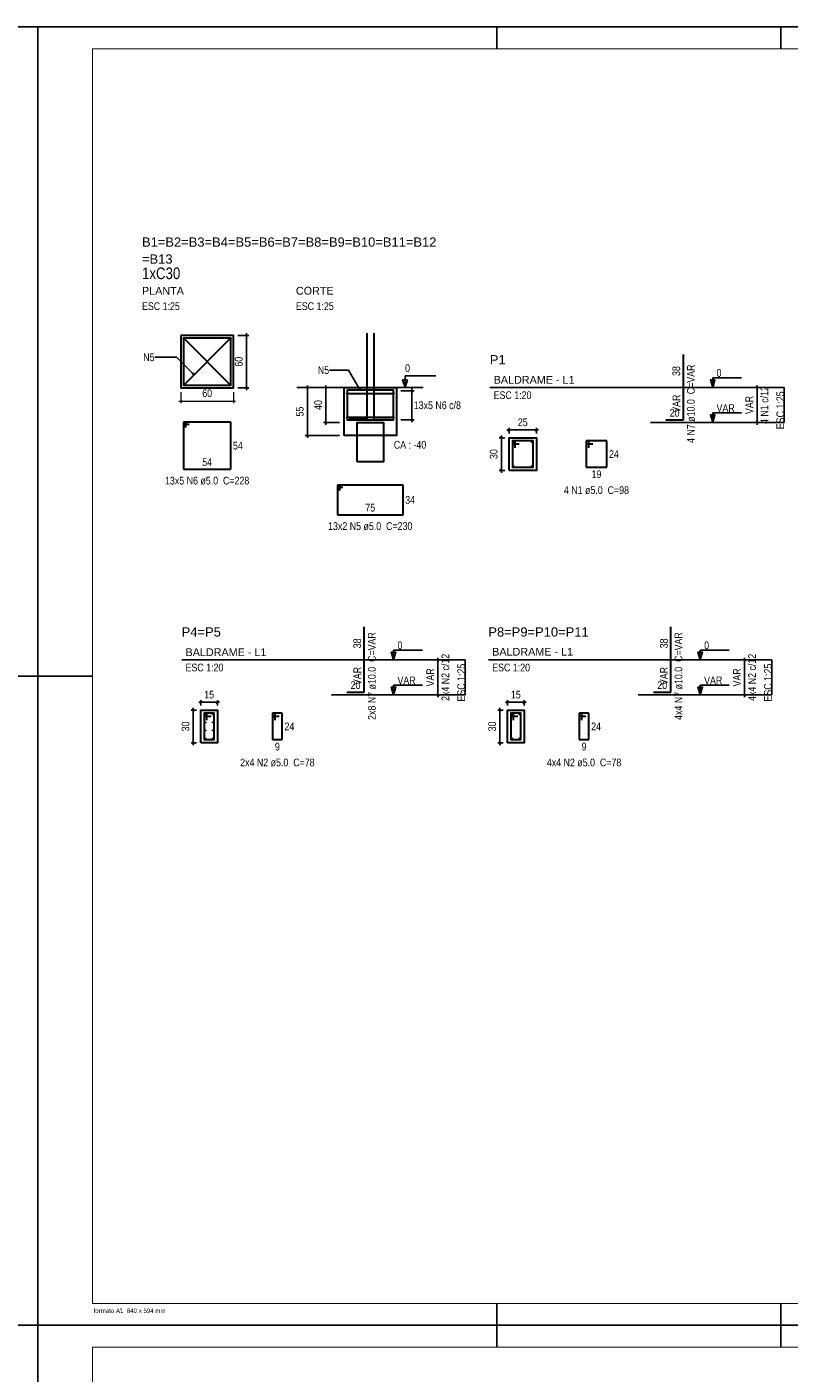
# Model space of a CAD drawing. Extents: x 1874 to 2462, y -2142 to -2023.
# Tile 37 of 74: x 2125 to 2160, y -2085 to -2023. Entities that reach past the tile are written whole.
import ezdxf

# ---------------------------------------------------------------- set-up
doc = ezdxf.new("R2010")
doc.units = 0
doc.header["$LTSCALE"] = 0.1
doc.header["$MEASUREMENT"] = 0
doc.header["$PDMODE"] = 3
doc.header["$PDSIZE"] = 0.1
doc.layers.get('0').update_dxf_attribs({"linetype": 'CONTINUOUS', "lineweight": 25})
doc.layers.get('DEFPOINTS').update_dxf_attribs({"linetype": 'CONTINUOUS', "lineweight": 25})
for name, color, linetype, lineweight in [('Descrição da armadura', 7, 'CONTINUOUS', 5), ('DT-Barras na forma', 20, 'CONTINUOUS', 30), ('DT-Barras no corte', 20, 'CONTINUOUS', 5), ('DT-Barras rebatidas', 20, 'CONTINUOUS', 30), ('DT-Cotas', 1, 'CONTINUOUS', 9), ('DT-Forma', 130, 'CONTINUOUS', 30), ('DT-Pontilhado', 3, 'CONTINUOUS', 25), ('DT-Textos', 7, 'CONTINUOUS', 25), ('DT-Título', 7, 'CONTINUOUS', 25), ('Textos armaduras', 7, 'CONTINUOUS', 5)]:
    doc.layers.add(name, color=color, linetype=linetype, lineweight=lineweight)
for name, color, linetype in [('RVS-GER', 1, 'CONTINUOUS'), ('Simbolos', 5, 'CONTINUOUS'), ('XX-CARIMBO', 9, 'CONTINUOUS'), ('XX-FOLHA', 253, 'CONTINUOUS')]:
    doc.layers.add(name, color=color, linetype=linetype)
doc.styles.add('ARIAL', font='arial.ttf')
doc.styles.add('ArialNarrow', font='ARIALN.TTF')
doc.styles.add('Texto Carimbo', font='arial.ttf')
doc.dimstyles.get("Standard").update_dxf_attribs({"dimtxt": 0.18, "dimasz": 0.18, "dimexe": 0.18, "dimexo": 0.0625, "dimgap": 0.09, "dimtad": 0, "dimtih": 1, "dimtoh": 1, "dimdec": 4, "dimzin": 0, "dimdsep": 46, "dimtxsty": 'Standard', "dimcen": 0.09, "dimadec": 0, "dimazin": 0, "dimtfac": 1, "dimtdec": 4, "dimtofl": 0, "dimtmove": 0, "dimatfit": 3, "dimfxl": 1, "dimtolj": 1, "dimtzin": 0, "dimarcsym": 0})
doc.dimstyles.new('UM_20.000000', dxfattribs={"dimtxt": 0.18, "dimasz": 0.1, "dimexe": 0.1, "dimexo": 0.2, "dimgap": 0, "dimtad": 1, "dimtih": 1, "dimtoh": 1, "dimdec": 0, "dimlfac": 20, "dimzin": 0, "dimdsep": 46, "dimtxsty": 'Standard', "dimblk": 'CLOSED', "dimblk1": 'CLOSED', "dimblk2": 'CLOSED', "dimcen": 0.09, "dimdle": 0.1, "dimadec": 0, "dimazin": 2, "dimtfac": 1, "dimtdec": 4, "dimtofl": 0, "dimtmove": 0, "dimatfit": 3, "dimldrblk": 'CLOSED', "dimfxl": 1, "dimtolj": 1, "dimarcsym": 0})
doc.dimstyles.new('UM_25.000000', dxfattribs={"dimtxt": 0.18, "dimasz": 0.1, "dimexe": 0.1, "dimexo": 0.2, "dimgap": 0, "dimtad": 1, "dimtih": 1, "dimtoh": 1, "dimdec": 0, "dimlfac": 25, "dimzin": 0, "dimdsep": 46, "dimtxsty": 'Standard', "dimblk": 'CLOSED', "dimblk1": 'CLOSED', "dimblk2": 'CLOSED', "dimcen": 0.09, "dimdle": 0.1, "dimadec": 0, "dimazin": 2, "dimtfac": 1, "dimtdec": 4, "dimtofl": 0, "dimtmove": 0, "dimatfit": 3, "dimldrblk": 'CLOSED', "dimfxl": 1, "dimtolj": 1, "dimarcsym": 0})

# ---------------------------------------------------------------- blocks, each defined once
blk = doc.blocks.new('_OBLIQUE')
at = {"color": 0, "linetype": 'ByBlock', "lineweight": -2}
blk.add_line((-0.5, -0.5), (0.5, 0.5), dxfattribs=at)
blk = doc.blocks.new('*D4081')
at = {"layer": 'DEFPOINTS', "color": 0, "transparency": 16777216}
for p in [(2147.229, -2042.039), (2146.876, -2043.539), (2147.229, -2043.539)]:
    blk.add_point(p, dxfattribs=at)
at = {"layer": 'DT-Cotas', "color": 0, "lineweight": -2, "transparency": 16777216}
for p, q in [((2147.029, -2042.039), (2146.776, -2042.039)), ((2146.876, -2041.939), (2146.876, -2043.639)), ((2147.029, -2043.539), (2146.776, -2043.539))]:
    blk.add_line(p, q, dxfattribs=at)
at = {"layer": 'DT-Cotas', "color": 0, "lineweight": -2, "transparency": 16777216, "xscale": 0.1, "yscale": 0.1, "zscale": 0.1}
for p, rotation in [((2146.876, -2042.039), 90), ((2146.876, -2043.539), 270)]:
    blk.add_blockref('_OBLIQUE', p, dxfattribs=dict(at, rotation=rotation))
at = {"layer": 'DT-Cotas', "transparency": 16777216, "insert": (2146.523, -2042.789), "char_height": 0.353, "attachment_point": 5, "rotation": 90, "style": 'ArialNarrow'}
blk.add_mtext('\\A1;30', dxfattribs=at)
blk = doc.blocks.new('*D4082')
at = {"layer": 'DEFPOINTS', "color": 0, "transparency": 16777216}
for p in [(2147.229, -2042.039), (2148.479, -2041.686), (2148.479, -2042.039)]:
    blk.add_point(p, dxfattribs=at)
at = {"layer": 'DT-Cotas', "color": 0, "lineweight": -2, "transparency": 16777216}
for p, q in [((2147.229, -2041.839), (2147.229, -2041.586)), ((2148.479, -2041.839), (2148.479, -2041.586)), ((2147.129, -2041.686), (2148.579, -2041.686))]:
    blk.add_line(p, q, dxfattribs=at)
at = {"layer": 'DT-Cotas', "color": 0, "lineweight": -2, "transparency": 16777216, "xscale": 0.1, "yscale": 0.1, "zscale": 0.1, "rotation": 180}
blk.add_blockref('_OBLIQUE', (2147.229, -2041.686), dxfattribs=at)
at = {"layer": 'DT-Cotas', "color": 0, "lineweight": -2, "transparency": 16777216, "xscale": 0.1, "yscale": 0.1, "zscale": 0.1}
blk.add_blockref('_OBLIQUE', (2148.479, -2041.686), dxfattribs=at)
at = {"layer": 'DT-Cotas', "transparency": 16777216, "insert": (2147.854, -2041.333), "char_height": 0.353, "attachment_point": 5, "rotation": 0.00573, "style": 'ArialNarrow'}
blk.add_mtext('\\A1;25', dxfattribs=at)
blk = doc.blocks.new('*D4083')
at = {"layer": 'DEFPOINTS', "color": 0, "transparency": 16777216}
for p in [(2158.575, -2039.744), (2159.104, -2039.744), (2159.104, -2041.344)]:
    blk.add_point(p, dxfattribs=at)
at = {"layer": 'DT-Cotas', "color": 0, "lineweight": -2, "transparency": 16777216}
for p, q in [((2158.904, -2039.744), (2158.475, -2039.744)), ((2158.575, -2041.444), (2158.575, -2039.644)), ((2158.904, -2041.344), (2158.475, -2041.344))]:
    blk.add_line(p, q, dxfattribs=at)
at = {"layer": 'DT-Cotas', "color": 0, "lineweight": -2, "transparency": 16777216, "xscale": 0.1, "yscale": 0.1, "zscale": 0.1}
for p, rotation in [((2158.575, -2039.744), 90), ((2158.575, -2041.344), 270)]:
    blk.add_blockref('_OBLIQUE', p, dxfattribs=dict(at, rotation=rotation))
at = {"layer": 'DT-Cotas', "transparency": 16777216, "insert": (2158.222, -2040.544), "char_height": 0.353, "attachment_point": 5, "rotation": 90, "style": 'ArialNarrow'}
blk.add_mtext('\\A1;VAR', dxfattribs=at)
blk = doc.blocks.new('*D4091')
at = {"layer": 'DEFPOINTS', "color": 0, "transparency": 16777216}
for p in [(2133.129, -2054.498), (2132.776, -2055.998), (2133.129, -2055.998)]:
    blk.add_point(p, dxfattribs=at)
at = {"layer": 'DT-Cotas', "color": 0, "lineweight": -2, "transparency": 16777216}
for p, q in [((2132.929, -2054.498), (2132.676, -2054.498)), ((2132.776, -2054.398), (2132.776, -2056.098)), ((2132.929, -2055.998), (2132.676, -2055.998))]:
    blk.add_line(p, q, dxfattribs=at)
at = {"layer": 'DT-Cotas', "color": 0, "lineweight": -2, "transparency": 16777216, "xscale": 0.1, "yscale": 0.1, "zscale": 0.1}
for p, rotation in [((2132.776, -2054.498), 90), ((2132.776, -2055.998), 270)]:
    blk.add_blockref('_OBLIQUE', p, dxfattribs=dict(at, rotation=rotation))
at = {"layer": 'DT-Cotas', "transparency": 16777216, "insert": (2132.423, -2055.248), "char_height": 0.353, "attachment_point": 5, "rotation": 90, "style": 'ArialNarrow'}
blk.add_mtext('\\A1;30', dxfattribs=at)
blk = doc.blocks.new('*D4092')
at = {"layer": 'DEFPOINTS', "color": 0, "transparency": 16777216}
for p in [(2133.129, -2054.498), (2133.879, -2054.145), (2133.879, -2054.498)]:
    blk.add_point(p, dxfattribs=at)
at = {"layer": 'DT-Cotas', "color": 0, "lineweight": -2, "transparency": 16777216}
for p, q in [((2133.029, -2054.145), (2133.979, -2054.145)), ((2133.129, -2054.298), (2133.129, -2054.045)), ((2133.879, -2054.298), (2133.879, -2054.045))]:
    blk.add_line(p, q, dxfattribs=at)
at = {"layer": 'DT-Cotas', "color": 0, "lineweight": -2, "transparency": 16777216, "xscale": 0.1, "yscale": 0.1, "zscale": 0.1, "rotation": 180}
blk.add_blockref('_OBLIQUE', (2133.129, -2054.145), dxfattribs=at)
at = {"layer": 'DT-Cotas', "color": 0, "lineweight": -2, "transparency": 16777216, "xscale": 0.1, "yscale": 0.1, "zscale": 0.1}
blk.add_blockref('_OBLIQUE', (2133.879, -2054.145), dxfattribs=at)
at = {"layer": 'DT-Cotas', "transparency": 16777216, "insert": (2133.504, -2053.792), "char_height": 0.353, "attachment_point": 5, "rotation": 0.00573, "style": 'ArialNarrow'}
blk.add_mtext('\\A1;15', dxfattribs=at)
blk = doc.blocks.new('*D4093')
at = {"layer": 'DEFPOINTS', "color": 0, "transparency": 16777216}
for p in [(2143.975, -2052.204), (2144.505, -2052.204), (2144.505, -2053.804)]:
    blk.add_point(p, dxfattribs=at)
at = {"layer": 'DT-Cotas', "color": 0, "lineweight": -2, "transparency": 16777216}
for p, q in [((2143.975, -2053.904), (2143.975, -2052.104)), ((2144.305, -2052.204), (2143.875, -2052.204)), ((2144.305, -2053.804), (2143.875, -2053.804))]:
    blk.add_line(p, q, dxfattribs=at)
at = {"layer": 'DT-Cotas', "color": 0, "lineweight": -2, "transparency": 16777216, "xscale": 0.1, "yscale": 0.1, "zscale": 0.1}
for p, rotation in [((2143.975, -2052.204), 90), ((2143.975, -2053.804), 270)]:
    blk.add_blockref('_OBLIQUE', p, dxfattribs=dict(at, rotation=rotation))
at = {"layer": 'DT-Cotas', "transparency": 16777216, "insert": (2143.622, -2053.004), "char_height": 0.353, "attachment_point": 5, "rotation": 90, "style": 'ArialNarrow'}
blk.add_mtext('\\A1;VAR', dxfattribs=at)
blk = doc.blocks.new('*D4094')
at = {"layer": 'DEFPOINTS', "color": 0, "transparency": 16777216}
for p in [(2147.162, -2054.498), (2146.809, -2055.998), (2147.162, -2055.998)]:
    blk.add_point(p, dxfattribs=at)
at = {"layer": 'DT-Cotas', "color": 0, "lineweight": -2, "transparency": 16777216}
for p, q in [((2146.962, -2054.498), (2146.709, -2054.498)), ((2146.809, -2054.398), (2146.809, -2056.098)), ((2146.962, -2055.998), (2146.709, -2055.998))]:
    blk.add_line(p, q, dxfattribs=at)
at = {"layer": 'DT-Cotas', "color": 0, "lineweight": -2, "transparency": 16777216, "xscale": 0.1, "yscale": 0.1, "zscale": 0.1}
for p, rotation in [((2146.809, -2054.498), 90), ((2146.809, -2055.998), 270)]:
    blk.add_blockref('_OBLIQUE', p, dxfattribs=dict(at, rotation=rotation))
at = {"layer": 'DT-Cotas', "transparency": 16777216, "insert": (2146.456, -2055.248), "char_height": 0.353, "attachment_point": 5, "rotation": 90, "style": 'ArialNarrow'}
blk.add_mtext('\\A1;30', dxfattribs=at)
blk = doc.blocks.new('*D4095')
at = {"layer": 'DEFPOINTS', "color": 0, "transparency": 16777216}
for p in [(2147.162, -2054.498), (2147.912, -2054.145), (2147.912, -2054.498)]:
    blk.add_point(p, dxfattribs=at)
at = {"layer": 'DT-Cotas', "color": 0, "lineweight": -2, "transparency": 16777216}
for p, q in [((2147.062, -2054.145), (2148.012, -2054.145)), ((2147.162, -2054.298), (2147.162, -2054.045)), ((2147.912, -2054.298), (2147.912, -2054.045))]:
    blk.add_line(p, q, dxfattribs=at)
at = {"layer": 'DT-Cotas', "color": 0, "lineweight": -2, "transparency": 16777216, "xscale": 0.1, "yscale": 0.1, "zscale": 0.1, "rotation": 180}
blk.add_blockref('_OBLIQUE', (2147.162, -2054.145), dxfattribs=at)
at = {"layer": 'DT-Cotas', "color": 0, "lineweight": -2, "transparency": 16777216, "xscale": 0.1, "yscale": 0.1, "zscale": 0.1}
blk.add_blockref('_OBLIQUE', (2147.912, -2054.145), dxfattribs=at)
at = {"layer": 'DT-Cotas', "transparency": 16777216, "insert": (2147.537, -2053.792), "char_height": 0.353, "attachment_point": 5, "rotation": 0.00573, "style": 'ArialNarrow'}
blk.add_mtext('\\A1;15', dxfattribs=at)
blk = doc.blocks.new('*D4096')
at = {"layer": 'DEFPOINTS', "color": 0, "transparency": 16777216}
for p in [(2158.008, -2052.204), (2158.537, -2052.204), (2158.537, -2053.804)]:
    blk.add_point(p, dxfattribs=at)
at = {"layer": 'DT-Cotas', "color": 0, "lineweight": -2, "transparency": 16777216}
for p, q in [((2158.008, -2053.904), (2158.008, -2052.104)), ((2158.337, -2052.204), (2157.908, -2052.204)), ((2158.337, -2053.804), (2157.908, -2053.804))]:
    blk.add_line(p, q, dxfattribs=at)
at = {"layer": 'DT-Cotas', "color": 0, "lineweight": -2, "transparency": 16777216, "xscale": 0.1, "yscale": 0.1, "zscale": 0.1}
for p, rotation in [((2158.008, -2052.204), 90), ((2158.008, -2053.804), 270)]:
    blk.add_blockref('_OBLIQUE', p, dxfattribs=dict(at, rotation=rotation))
at = {"layer": 'DT-Cotas', "transparency": 16777216, "insert": (2157.655, -2053.004), "char_height": 0.353, "attachment_point": 5, "rotation": 90, "style": 'ArialNarrow'}
blk.add_mtext('\\A1;VAR', dxfattribs=at)
blk = doc.blocks.new('*D4101')
at = {"layer": 'DEFPOINTS', "color": 0, "transparency": 16777216}
for p in [(2134.614, -2037.361), (2135.214, -2037.361), (2134.614, -2039.761)]:
    blk.add_point(p, dxfattribs=at)
at = {"layer": 'DT-Cotas', "color": 0, "lineweight": -2, "transparency": 16777216}
for p, q in [((2135.214, -2039.861), (2135.214, -2037.261)), ((2134.814, -2037.361), (2135.314, -2037.361)), ((2134.814, -2039.761), (2135.314, -2039.761))]:
    blk.add_line(p, q, dxfattribs=at)
at = {"layer": 'DT-Cotas', "color": 0, "lineweight": -2, "transparency": 16777216, "xscale": 0.1, "yscale": 0.1, "zscale": 0.1}
for p, rotation in [((2135.214, -2037.361), 90), ((2135.214, -2039.761), 270)]:
    blk.add_blockref('_OBLIQUE', p, dxfattribs=dict(at, rotation=rotation))
at = {"layer": 'DT-Cotas', "transparency": 16777216, "insert": (2134.861, -2038.561), "char_height": 0.353, "attachment_point": 5, "rotation": 90, "style": 'ArialNarrow'}
blk.add_mtext('\\A1;60', dxfattribs=at)
blk = doc.blocks.new('*D4102')
at = {"layer": 'DEFPOINTS', "color": 0, "transparency": 16777216}
for p in [(2139.676, -2039.744), (2138.843, -2041.344), (2139.676, -2041.344)]:
    blk.add_point(p, dxfattribs=at)
at = {"layer": 'DT-Cotas', "color": 0, "lineweight": -2, "transparency": 16777216}
for p, q in [((2139.476, -2039.744), (2138.743, -2039.744)), ((2138.843, -2039.644), (2138.843, -2041.444)), ((2139.476, -2041.344), (2138.743, -2041.344))]:
    blk.add_line(p, q, dxfattribs=at)
at = {"layer": 'DT-Cotas', "color": 0, "lineweight": -2, "transparency": 16777216, "xscale": 0.1, "yscale": 0.1, "zscale": 0.1}
for p, rotation in [((2138.843, -2039.744), 90), ((2138.843, -2041.344), 270)]:
    blk.add_blockref('_OBLIQUE', p, dxfattribs=dict(at, rotation=rotation))
at = {"layer": 'DT-Cotas', "transparency": 16777216, "insert": (2138.49, -2040.544), "char_height": 0.353, "attachment_point": 5, "rotation": 90, "style": 'ArialNarrow'}
blk.add_mtext('\\A1;40', dxfattribs=at)
blk = doc.blocks.new('*D4103')
at = {"layer": 'DEFPOINTS', "color": 0, "transparency": 16777216}
for p in [(2139.676, -2039.744), (2138.003, -2041.944), (2139.676, -2041.944)]:
    blk.add_point(p, dxfattribs=at)
at = {"layer": 'DT-Cotas', "color": 0, "lineweight": -2, "transparency": 16777216}
for p, q in [((2139.476, -2039.744), (2137.903, -2039.744)), ((2138.003, -2039.644), (2138.003, -2042.044)), ((2139.476, -2041.944), (2137.903, -2041.944))]:
    blk.add_line(p, q, dxfattribs=at)
at = {"layer": 'DT-Cotas', "color": 0, "lineweight": -2, "transparency": 16777216, "xscale": 0.1, "yscale": 0.1, "zscale": 0.1}
for p, rotation in [((2138.003, -2039.744), 90), ((2138.003, -2041.944), 270)]:
    blk.add_blockref('_OBLIQUE', p, dxfattribs=dict(at, rotation=rotation))
at = {"layer": 'DT-Cotas', "transparency": 16777216, "insert": (2137.65, -2040.844), "char_height": 0.353, "attachment_point": 5, "rotation": 90, "style": 'ArialNarrow'}
blk.add_mtext('\\A1;55', dxfattribs=at)
blk = doc.blocks.new('*D4104')
at = {"layer": 'DEFPOINTS', "color": 0, "transparency": 16777216}
for p in [(2142.076, -2039.894), (2142.076, -2041.224), (2142.782, -2041.224)]:
    blk.add_point(p, dxfattribs=at)
at = {"layer": 'DT-Cotas', "color": 0, "lineweight": -2, "transparency": 16777216}
for p, q in [((2142.782, -2039.794), (2142.782, -2041.324)), ((2142.276, -2039.894), (2142.882, -2039.894)), ((2142.276, -2041.224), (2142.882, -2041.224))]:
    blk.add_line(p, q, dxfattribs=at)
at = {"layer": 'DT-Cotas', "color": 0, "lineweight": -2, "transparency": 16777216, "xscale": 0.1, "yscale": 0.1, "zscale": 0.1}
for p, rotation in [((2142.782, -2039.894), 90), ((2142.782, -2041.224), 270)]:
    blk.add_blockref('_OBLIQUE', p, dxfattribs=dict(at, rotation=rotation))
blk = doc.blocks.new('Aprovacao A-1_SC')
at = {"layer": 'XX-CARIMBO', "ltscale": 0.5}
for p, q in [((0, 594), (0, 0)), ((840, 594), (0, 594)), ((840, 594), (840, 0)), ((0, 0), (840, 0))]:
    blk.add_line(p, q, dxfattribs=at)
at = {"layer": 'XX-FOLHA'}
for p, q in [((25, 594), (15, 594)), ((840, 594), (830, 594)), ((25, 297), (0, 297)), ((840, 297), (830, 297)), ((840, 271.02), (840, 0))]:
    blk.add_line(p, q, dxfattribs=at)
at = {"layer": 'XX-FOLHA', "ltscale": 0.5}
for p, q in [((15, 594), (15, 594)), ((210, 594), (210, 584)), ((210, 594), (210, 584)), ((340, 594), (340, 584)), ((25, 297), (0, 297)), ((210, 10), (210, 0)), ((210, 10), (210, 0)), ((340, 10), (340, 0))]:
    blk.add_line(p, q, dxfattribs=at)
at = {"layer": 'XX-FOLHA', "ltscale": 0.5, "const_width": 0.5}
blk.add_lwpolyline([(25, 584), (25, 10), (830, 10), (830, 584), (25, 584)], dxfattribs=at)
at = {"layer": 'RVS-GER', "style": 'Texto Carimbo'}
blk.add_text('formato A1  840 x 594 mm', height=2, dxfattribs=at).set_placement((25.5, 5.65))

msp = doc.modelspace()

# ---------------------------------------------------------------- linework, layer by layer
at = {"layer": 'DT-Barras na forma'}
for p, q in [((2132.3435, -2037.4907), (2134.4835, -2039.6307)), ((2132.3435, -2039.6307), (2134.4835, -2037.4907)), ((2139.8055, -2040.0141), (2141.9455, -2040.0141)), ((2139.8055, -2041.1041), (2141.9455, -2041.1041))]:
    msp.add_line(p, q, dxfattribs=at)
for points in [[(2140.7155, -2037.2607), (2140.7155, -2041.2121), (2139.9155, -2041.2121)], [(2141.0355, -2037.2607), (2141.0355, -2041.2121), (2141.8355, -2041.2121)], [(2139.8155, -2041.2241), (2141.9355, -2041.2241), (2141.9355, -2039.8641), (2139.8155, -2039.8641), (2139.8155, -2041.2241)], [(2147.5043, -2042.5011), (2147.5043, -2042.1886), (2147.3793, -2042.1886), (2147.3793, -2043.3886), (2148.3293, -2043.3886), (2148.3293, -2042.1886), (2147.3793, -2042.1886), (2147.3793, -2042.3136), (2147.6918, -2042.3136)], [(2133.4045, -2054.9606), (2133.4045, -2054.6481), (2133.2795, -2054.6481), (2133.2795, -2055.8481), (2133.7295, -2055.8481), (2133.7295, -2054.6481), (2133.2795, -2054.6481), (2133.2795, -2054.7731), (2133.592, -2054.7731)], [(2147.4371, -2054.9606), (2147.4371, -2054.6481), (2147.3121, -2054.6481), (2147.3121, -2055.8481), (2147.7621, -2055.8481), (2147.7621, -2054.6481), (2147.3121, -2054.6481), (2147.3121, -2054.7731), (2147.6246, -2054.7731)]]:
    msp.add_lwpolyline(points, dxfattribs=at)
msp.add_lwpolyline([(2132.3335, -2037.4807), (2132.3335, -2039.6407), (2134.4935, -2039.6407), (2134.4935, -2037.4807), (2132.3335, -2037.4807)], close=True, dxfattribs=at)
for centre, radius in [((2132.3435, -2037.4907), 0.01), ((2134.4835, -2037.4907), 0.01), ((2132.3435, -2039.6307), 0.01), ((2134.4835, -2039.6307), 0.01), ((2139.8055, -2040.0141), 0.01), ((2141.9455, -2040.0141), 0.01), ((2139.8055, -2041.1041), 0.01), ((2139.8155, -2041.2241), 0.0004), ((2139.8155, -2041.2241), 0.0004), ((2141.9455, -2041.1041), 0.01)]:
    msp.add_circle(centre, radius, dxfattribs=at)
at = {"layer": 'DT-Barras no corte'}
for centre in [(2147.4293, -2042.2386), (2148.2793, -2042.2386), (2147.4293, -2043.3386), (2148.2793, -2043.3386), (2133.3295, -2054.6981), (2133.3295, -2055.0647), (2133.6795, -2054.6981), (2133.6795, -2055.0647), (2147.3621, -2054.6981), (2147.7121, -2054.6981), (2133.3295, -2055.4314), (2133.3295, -2055.7981), (2133.6795, -2055.4314), (2133.6795, -2055.7981), (2147.3621, -2055.7981), (2147.7121, -2055.7981)]:
    msp.add_circle(centre, 0.025, dxfattribs=at)
at = {"layer": 'DT-Barras rebatidas'}
for p, q in [((2155.2038, -2039.7441), (2155.2038, -2038.2374)), ((2155.2038, -2041.2241), (2155.2038, -2039.7441)), ((2132.4335, -2041.3207), (2132.3335, -2041.3207)), ((2132.3335, -2041.3207), (2132.3335, -2043.4807)), ((2134.4935, -2041.3207), (2132.3335, -2041.3207)), ((2132.3335, -2041.3207), (2132.3335, -2041.4207)), ((2132.3335, -2041.4207), (2132.5835, -2041.4207)), ((2132.4335, -2041.5707), (2132.4335, -2041.3207)), ((2134.4935, -2043.4807), (2134.4935, -2041.3207)), ((2154.4038, -2041.2241), (2155.2038, -2041.2241)), ((2150.8768, -2042.1886), (2150.7518, -2042.1886)), ((2150.7518, -2042.1886), (2150.7518, -2043.3886)), ((2151.7018, -2042.1886), (2150.7518, -2042.1886)), ((2150.7518, -2042.1886), (2150.7518, -2042.3136)), ((2150.8768, -2042.5011), (2150.8768, -2042.1886)), ((2151.7018, -2043.3886), (2151.7018, -2042.1886)), ((2150.7518, -2042.3136), (2151.0643, -2042.3136)), ((2132.3335, -2043.4807), (2134.4935, -2043.4807)), ((2150.7518, -2043.3886), (2151.7018, -2043.3886)), ((2139.4764, -2044.2031), (2139.3764, -2044.2031)), ((2139.3764, -2044.2031), (2139.3764, -2045.5631)), ((2142.3746, -2044.2031), (2139.3764, -2044.2031)), ((2139.3764, -2044.2031), (2139.3764, -2044.3031)), ((2139.3764, -2044.3031), (2139.6264, -2044.3031)), ((2139.4764, -2044.4531), (2139.4764, -2044.2031)), ((2142.3746, -2045.5631), (2142.3746, -2044.2031)), ((2139.3764, -2045.5631), (2142.3746, -2045.5631)), ((2140.604, -2052.2036), (2140.604, -2050.6968)), ((2154.6366, -2052.2036), (2154.6366, -2050.6968)), ((2140.604, -2053.6836), (2140.604, -2052.2036)), ((2154.6366, -2053.6836), (2154.6366, -2052.2036)), ((2139.804, -2053.6836), (2140.604, -2053.6836)), ((2153.8366, -2053.6836), (2154.6366, -2053.6836)), ((2136.527, -2054.6481), (2136.402, -2054.6481)), ((2136.402, -2054.6481), (2136.402, -2055.8481)), ((2136.852, -2054.6481), (2136.402, -2054.6481)), ((2136.402, -2054.6481), (2136.402, -2054.7731)), ((2136.402, -2054.7731), (2136.7145, -2054.7731)), ((2136.527, -2054.9606), (2136.527, -2054.6481)), ((2136.852, -2055.8481), (2136.852, -2054.6481)), ((2150.5596, -2054.6481), (2150.4346, -2054.6481)), ((2150.4346, -2054.6481), (2150.4346, -2055.8481)), ((2150.8846, -2054.6481), (2150.4346, -2054.6481)), ((2150.4346, -2054.6481), (2150.4346, -2054.7731)), ((2150.4346, -2054.7731), (2150.7471, -2054.7731)), ((2150.5596, -2054.9606), (2150.5596, -2054.6481)), ((2150.8846, -2055.8481), (2150.8846, -2054.6481)), ((2136.402, -2055.8481), (2136.852, -2055.8481)), ((2150.4346, -2055.8481), (2150.8846, -2055.8481))]:
    msp.add_line(p, q, dxfattribs=at)
at = {"layer": 'DT-Cotas'}
for p, q in [((2132.1135, -2040.3607), (2134.7135, -2040.3607)), ((2132.2489, -2040.3254), (2132.1781, -2040.3961)), ((2132.2135, -2039.9607), (2132.2135, -2040.4607)), ((2134.6489, -2040.3254), (2134.5781, -2040.3961)), ((2134.6135, -2039.9607), (2134.6135, -2040.4607))]:
    msp.add_line(p, q, dxfattribs=at)
at = {"layer": 'DT-Forma'}
for points in [[(2132.2135, -2037.3607), (2132.2135, -2039.7607), (2134.6135, -2039.7607), (2134.6135, -2037.3607), (2132.2135, -2037.3607)], [(2139.6755, -2041.9441), (2139.6755, -2039.7441), (2142.0755, -2039.7441), (2142.0755, -2041.9441), (2139.6755, -2041.9441)], [(2140.2755, -2043.1441), (2140.2755, -2041.3441), (2141.4755, -2041.3441), (2141.4755, -2043.1441), (2140.2755, -2043.1441)], [(2147.2293, -2043.5386), (2147.2293, -2042.0386), (2148.4793, -2042.0386), (2148.4793, -2043.5386), (2147.2293, -2043.5386)], [(2133.1295, -2055.9981), (2133.1295, -2054.4981), (2133.8795, -2054.4981), (2133.8795, -2055.9981), (2133.1295, -2055.9981)], [(2147.1621, -2055.9981), (2147.1621, -2054.4981), (2147.9121, -2054.4981), (2147.9121, -2055.9981), (2147.1621, -2055.9981)]]:
    msp.add_lwpolyline(points, close=True, dxfattribs=at)
at = {"layer": 'DT-Pontilhado', "ltscale": 0.05}
for p, q in [((2137.5155, -2039.7441), (2143.0355, -2039.7441)), ((2141.1755, -2039.7441), (2143.2935, -2039.7441)), ((2146.3468, -2039.7441), (2159.8205, -2039.7441)), ((2159.8205, -2039.7441), (2159.8205, -2041.3441)), ((2153.6978, -2041.3441), (2159.8205, -2041.3441)), ((2132.247, -2052.2036), (2145.2206, -2052.2036)), ((2145.2206, -2052.2036), (2145.2206, -2053.8036)), ((2146.2796, -2052.2036), (2159.2533, -2052.2036)), ((2159.2533, -2052.2036), (2159.2533, -2053.8036)), ((2139.098, -2053.8036), (2145.2206, -2053.8036)), ((2153.1306, -2053.8036), (2159.2533, -2053.8036))]:
    msp.add_line(p, q, dxfattribs=at)
at = {"layer": 'DT-Textos'}
msp.add_lwpolyline([(2142.5875, -2039.3911), (2142.4698, -2039.7441), (2142.3522, -2039.3911), (2142.5875, -2039.3911)], close=True, dxfattribs=at)
for points in [[(2142.4698, -2039.7441), (2142.4698, -2039.2146), (2143.8818, -2039.2146)], [(2156.5452, -2039.7441), (2156.6511, -2039.3911), (2156.4393, -2039.3911), (2156.5452, -2039.7441), (2156.5452, -2039.3029), (2157.869, -2039.3029)], [(2156.5452, -2041.3441), (2156.6511, -2040.9911), (2156.4393, -2040.9911), (2156.5452, -2041.3441), (2156.5452, -2040.9029), (2157.869, -2040.9029)], [(2141.9454, -2052.2036), (2142.0513, -2051.8506), (2141.8395, -2051.8506), (2141.9454, -2052.2036), (2141.9454, -2051.7623), (2143.2691, -2051.7623)], [(2155.978, -2052.2036), (2156.0839, -2051.8506), (2155.8721, -2051.8506), (2155.978, -2052.2036), (2155.978, -2051.7623), (2157.3018, -2051.7623)], [(2141.9454, -2053.8036), (2142.0513, -2053.4506), (2141.8395, -2053.4506), (2141.9454, -2053.8036), (2141.9454, -2053.3623), (2143.2691, -2053.3623)], [(2155.978, -2053.8036), (2156.0839, -2053.4506), (2155.8721, -2053.4506), (2155.978, -2053.8036), (2155.978, -2053.3623), (2157.3018, -2053.3623)]]:
    msp.add_lwpolyline(points, dxfattribs=at)
at = {"layer": 'Simbolos'}
msp.add_arc((2129.467, -2081.9027), 0.0045, 158.968, 180, dxfattribs=at)
msp.add_arc((2129.467, -2081.9027), 0.0045, 158.968, 180, dxfattribs=at)

# ---------------------------------------------------------------- block references
at = {"xscale": 0.1, "yscale": 0.1, "zscale": 0.1}
for p in [(2041.665, -2082.645), (2125.665, -2082.645), (2041.665, -2142.045), (2125.665, -2142.045)]:
    msp.add_blockref('Aprovacao A-1_SC', p, dxfattribs=at)

# ---------------------------------------------------------------- texts
at = {"layer": 'Descrição da armadura', "char_height": 0.353, "line_spacing_factor": 0.9, "style": 'ArialNarrow'}
for s, insert, width, attachment_point in [('N5', (2131.0035, -2038.3607), 0.8872, 6), ('N5', (2138.9935, -2038.947), 0.8872, 6), ('13x5 N6 c/8', (2143.9461, -2040.736), 4.6996, 8), ('13x5 N6 ø5.0  C=228', (2133.4131, -2044.187), 8.0484, 8), ('4 N1 ø5.0  C=98', (2151.2271, -2044.624), 6.354, 8), ('13x2 N5 ø5.0  C=230', (2140.8751, -2046.269), 8.0484, 8), ('2x4 N2 ø5.0  C=78', (2136.6268, -2057.0835), 7.2012, 8), ('4x4 N2 ø5.0  C=78', (2150.6598, -2057.0835), 7.2012, 8)]:
    msp.add_mtext(s, dxfattribs=dict(at, insert=insert, width=width, attachment_point=attachment_point))
at = {"layer": 'Descrição da armadura', "char_height": 0.353, "attachment_point": 8, "rotation": 90.00021, "line_spacing_factor": 0.9, "style": 'ArialNarrow'}
for s, insert, width in [('4 N7 ø10.0  C=VAR', (2155.7336, -2040.4845), 7.2012), ('4 N1 c/12', (2159.0944, -2040.5441), 3.8524), ('2x8 N7 ø10.0  C=VAR', (2141.1333, -2052.944), 8.0484), ('4x4 N7 ø10.0  C=VAR', (2155.1663, -2052.944), 8.0484), ('2x4 N2 c/12', (2144.4946, -2053.0036), 4.6996), ('4x4 N2 c/12', (2158.5273, -2053.0036), 4.6996)]:
    msp.add_mtext(s, dxfattribs=dict(at, insert=insert, width=width))
at = {"layer": 'DT-Cotas', "insert": (2133.4131, -2040.184), "char_height": 0.353, "width": 0.8472, "attachment_point": 8, "line_spacing_factor": 0.798, "style": 'ArialNarrow'}
msp.add_mtext('60', dxfattribs=at)
at = {"layer": 'DT-Textos', "attachment_point": 7, "line_spacing_factor": 0.798}
for s, insert, char_height, width, style in [('1xC30', (2130.4311, -2034.7898), 0.5295, 3.177, 'ArialNarrow'), ('PLANTA', (2130.4311, -2035.496), 0.353, 2.5416, 'ARIAL'), ('CORTE', (2137.4731, -2035.496), 0.353, 2.118, 'ARIAL'), ('ESC 1:25', (2130.4311, -2036.202), 0.353, 3.3888, 'ArialNarrow'), ('ESC 1:25', (2137.4731, -2036.202), 0.353, 3.3888, 'ArialNarrow'), ('0', (2142.4701, -2039.038), 0.353, 0.4236, 'ArialNarrow'), ('BALDRAME - L1', (2146.5231, -2039.568), 0.353, 5.5068, 'ARIAL'), ('0', (2156.7221, -2039.259), 0.353, 0.4236, 'ArialNarrow'), ('ESC 1:20', (2146.5231, -2040.274), 0.353, 3.3888, 'ArialNarrow'), ('VAR', (2156.7221, -2040.859), 0.353, 1.2708, 'ArialNarrow'), ('CA : -40', (2141.9551, -2042.544), 0.353, 3.3888, 'ArialNarrow'), ('0', (2142.1218, -2051.7185), 0.353, 0.4236, 'ArialNarrow'), ('0', (2156.1548, -2051.7185), 0.353, 0.4236, 'ArialNarrow'), ('BALDRAME - L1', (2132.4238, -2052.0275), 0.353, 5.5068, 'ARIAL'), ('BALDRAME - L1', (2146.4558, -2052.0077), 0.353, 5.5068, 'ARIAL'), ('ESC 1:20', (2132.4238, -2052.7335), 0.353, 3.3888, 'ArialNarrow'), ('ESC 1:20', (2146.4558, -2052.7335), 0.353, 3.3888, 'ArialNarrow'), ('VAR', (2142.1218, -2053.3185), 0.353, 1.2708, 'ArialNarrow'), ('VAR', (2156.1548, -2053.3185), 0.353, 1.2708, 'ArialNarrow')]:
    msp.add_mtext(s, dxfattribs=dict(at, insert=insert, char_height=char_height, width=width, style=style))
at = {"layer": 'DT-Textos', "char_height": 0.353, "width": 3.3888, "attachment_point": 9, "rotation": 90.00021, "line_spacing_factor": 0.798, "style": 'ArialNarrow'}
for insert in [(2159.8206, -2039.9205), (2145.2203, -2052.38), (2159.2533, -2052.38)]:
    msp.add_mtext('ESC 1:25', dxfattribs=dict(at, insert=insert))
at = {"layer": 'DT-Título', "char_height": 0.4236, "attachment_point": 7, "line_spacing_factor": 0.798, "style": 'ARIAL'}
for s, insert, width in [('B1=B2=B3=B4=B5=B6=B7=B8=B9=B10=B11=B12', (2130.4311, -2033.3067), 19.31616), ('=B13', (2130.4311, -2034.0837), 2.03328), ('P1', (2146.3471, -2038.6847), 1.01664), ('P4=P5', (2132.2468, -2051.1442), 2.5416), ('P8=P9=P10=P11', (2146.2798, -2051.1442), 6.60816)]:
    msp.add_mtext(s, dxfattribs=dict(at, insert=insert, width=width))
at = {"layer": 'Textos armaduras', "char_height": 0.353, "attachment_point": 8, "rotation": 90.00021, "line_spacing_factor": 0.9, "style": 'ArialNarrow'}
for s, insert, width in [('38', (2155.0599, -2038.9908), 1.2472), ('VAR', (2155.0599, -2040.4841), 1.6708), ('38', (2140.4601, -2051.4502), 1.2472), ('38', (2154.4928, -2051.4502), 1.2472), ('VAR', (2140.4601, -2052.9436), 1.6708), ('VAR', (2154.4928, -2052.9436), 1.6708)]:
    msp.add_mtext(s, dxfattribs=dict(at, insert=insert, width=width))
at = {"layer": 'Textos armaduras', "char_height": 0.353, "line_spacing_factor": 0.9, "style": 'ArialNarrow'}
for s, insert, width, attachment_point in [('20', (2154.8038, -2041.0803), 1.2472, 8), ('54', (2134.5935, -2042.2242), 1.2472, 1), ('54', (2133.4135, -2043.3368), 1.2472, 8), ('24', (2151.8018, -2042.6121), 1.2472, 1), ('19', (2151.2268, -2043.5325), 1.2472, 2), ('34', (2142.4746, -2044.7066), 1.2472, 1), ('75', (2140.8755, -2045.4193), 1.2472, 8), ('20', (2140.204, -2053.5397), 1.2472, 8), ('20', (2154.2366, -2053.5397), 1.2472, 8), ('24', (2136.952, -2055.0716), 1.2472, 1), ('24', (2150.9847, -2055.0716), 1.2472, 1), ('9', (2136.627, -2055.992), 0.8236, 2), ('9', (2150.6596, -2055.992), 0.8236, 2)]:
    msp.add_mtext(s, dxfattribs=dict(at, insert=insert, width=width, attachment_point=attachment_point))

# ---------------------------------------------------------------- dimensions: what is measured, and where the dimension line sits
at = {"layer": 'DT-Cotas'}
for base, p1, p2, dimstyle, override, picture, middle in [((2135.2135, -2037.3607), (2134.6135, -2039.7607), (2134.6135, -2037.3607), 'UM_25.000000', {"dimtxt": 0.353, "dimasz": 0.1, "dimexe": 0.1, "dimexo": 0.2, "dimtad": 1, "dimtih": 0, "dimtoh": 0, "dimdec": 1, "dimlfac": 25, "dimzin": 8, "dimtxsty": 'ArialNarrow', "dimblk": 'OBLIQUE', "dimblk1": 'OBLIQUE', "dimblk2": 'OBLIQUE', "dimsah": 1, "dimdle": 0.1, "dimse1": 0, "dimse2": 0, "dimclrt": 256, "dimadec": 1, "dimazin": 3, "dimtmove": 2, "dimldrblk": 'OBLIQUE'}, '*D4101', (2134.8605, -2038.5607)), ((2138.0025, -2041.9441), (2139.6755, -2039.7441), (2139.6755, -2041.9441), 'UM_25.000000', {"dimtxt": 0.353, "dimasz": 0.1, "dimexe": 0.1, "dimexo": 0.2, "dimtad": 1, "dimtih": 0, "dimtoh": 0, "dimdec": 1, "dimlfac": 25, "dimzin": 8, "dimtxsty": 'ArialNarrow', "dimblk": 'OBLIQUE', "dimblk1": 'OBLIQUE', "dimblk2": 'OBLIQUE', "dimsah": 1, "dimdle": 0.1, "dimse1": 0, "dimse2": 0, "dimclrt": 256, "dimadec": 1, "dimazin": 3, "dimtmove": 2, "dimldrblk": 'OBLIQUE'}, '*D4103', (2137.6495, -2040.8441)), ((2138.8425, -2041.3441), (2139.6755, -2039.7441), (2139.6755, -2041.3441), 'UM_25.000000', {"dimtxt": 0.353, "dimasz": 0.1, "dimexe": 0.1, "dimexo": 0.2, "dimtad": 1, "dimtih": 0, "dimtoh": 0, "dimdec": 1, "dimlfac": 25, "dimzin": 8, "dimtxsty": 'ArialNarrow', "dimblk": 'OBLIQUE', "dimblk1": 'OBLIQUE', "dimblk2": 'OBLIQUE', "dimsah": 1, "dimdle": 0.1, "dimse1": 0, "dimse2": 0, "dimclrt": 256, "dimadec": 1, "dimazin": 3, "dimtmove": 2, "dimldrblk": 'OBLIQUE'}, '*D4102', (2138.4895, -2040.5441)), ((2146.8763, -2043.5386), (2147.2293, -2042.0386), (2147.2293, -2043.5386), 'UM_20.000000', {"dimtxt": 0.353, "dimasz": 0.1, "dimexe": 0.1, "dimexo": 0.2, "dimtad": 1, "dimtih": 0, "dimtoh": 0, "dimdec": 1, "dimlfac": 20, "dimzin": 8, "dimtxsty": 'ArialNarrow', "dimblk": 'OBLIQUE', "dimblk1": 'OBLIQUE', "dimblk2": 'OBLIQUE', "dimsah": 1, "dimdle": 0.1, "dimse1": 0, "dimse2": 0, "dimclrt": 256, "dimadec": 1, "dimazin": 3, "dimtmove": 2, "dimldrblk": 'OBLIQUE'}, '*D4081', (2146.5233, -2042.7886)), ((2132.7765, -2055.9981), (2133.1295, -2054.4981), (2133.1295, -2055.9981), 'UM_20.000000', {"dimtxt": 0.353, "dimasz": 0.1, "dimexe": 0.1, "dimexo": 0.2, "dimtad": 1, "dimtih": 0, "dimtoh": 0, "dimdec": 1, "dimlfac": 20, "dimzin": 8, "dimtxsty": 'ArialNarrow', "dimblk": 'OBLIQUE', "dimblk1": 'OBLIQUE', "dimblk2": 'OBLIQUE', "dimsah": 1, "dimdle": 0.1, "dimse1": 0, "dimse2": 0, "dimclrt": 256, "dimadec": 1, "dimazin": 3, "dimtmove": 2, "dimldrblk": 'OBLIQUE'}, '*D4091', (2132.4235, -2055.2481)), ((2146.8091, -2055.9981), (2147.1621, -2054.4981), (2147.1621, -2055.9981), 'UM_20.000000', {"dimtxt": 0.353, "dimasz": 0.1, "dimexe": 0.1, "dimexo": 0.2, "dimtad": 1, "dimtih": 0, "dimtoh": 0, "dimdec": 1, "dimlfac": 20, "dimzin": 8, "dimtxsty": 'ArialNarrow', "dimblk": 'OBLIQUE', "dimblk1": 'OBLIQUE', "dimblk2": 'OBLIQUE', "dimsah": 1, "dimdle": 0.1, "dimse1": 0, "dimse2": 0, "dimclrt": 256, "dimadec": 1, "dimazin": 3, "dimtmove": 2, "dimldrblk": 'OBLIQUE'}, '*D4094', (2146.4561, -2055.2481))]:
    dim = msp.add_linear_dim(base=base, p1=p1, p2=p2, angle=90, dimstyle=dimstyle, override=override, dxfattribs=at)
    dim.commit()
    dim.dimension.update_dxf_attribs({"geometry": picture, "text_midpoint": middle, "dimtype": 160, "text_rotation": 90})
for base, p1, p2, text, picture, middle in [((2142.7815, -2041.2241), (2142.0755, -2039.8941), (2142.0755, -2041.2241), ' ', '*D4104', (2142.605, -2040.5591)), ((2158.575, -2039.7441), (2159.1045, -2041.3441), (2159.1045, -2039.7441), 'VAR', '*D4083', (2158.222, -2040.5441)), ((2143.9751, -2052.2036), (2144.5046, -2053.8036), (2144.5046, -2052.2036), 'VAR', '*D4093', (2143.6221, -2053.0036)), ((2158.0078, -2052.2036), (2158.5373, -2053.8036), (2158.5373, -2052.2036), 'VAR', '*D4096', (2157.6548, -2053.0036))]:
    dim = msp.add_linear_dim(base=base, p1=p1, p2=p2, angle=90, text=text, dimstyle='UM_25.000000', override={"dimtxt": 0.353, "dimasz": 0.1, "dimexe": 0.1, "dimexo": 0.2, "dimtad": 1, "dimtih": 0, "dimtoh": 0, "dimdec": 1, "dimlfac": 25, "dimzin": 8, "dimtxsty": 'ArialNarrow', "dimblk": 'OBLIQUE', "dimblk1": 'OBLIQUE', "dimblk2": 'OBLIQUE', "dimsah": 1, "dimdle": 0.1, "dimse1": 0, "dimse2": 0, "dimclrt": 256, "dimadec": 1, "dimazin": 3, "dimtmove": 2, "dimldrblk": 'OBLIQUE'}, dxfattribs=at)
    dim.commit()
    dim.dimension.update_dxf_attribs({"geometry": picture, "text_midpoint": middle, "dimtype": 160, "text_rotation": 90})
for base, p1, p2, picture, middle in [((2148.4793, -2041.6856), (2147.2293, -2042.0386), (2148.4793, -2042.0386), '*D4082', (2147.8543, -2041.3326)), ((2133.8795, -2054.1451), (2133.1295, -2054.4981), (2133.8795, -2054.4981), '*D4092', (2133.5045, -2053.7921)), ((2147.9121, -2054.1451), (2147.1621, -2054.4981), (2147.9121, -2054.4981), '*D4095', (2147.5371, -2053.7921))]:
    dim = msp.add_linear_dim(base=base, p1=p1, p2=p2, dimstyle='UM_20.000000', override={"dimtxt": 0.353, "dimasz": 0.1, "dimexe": 0.1, "dimexo": 0.2, "dimtad": 1, "dimtih": 0, "dimtoh": 0, "dimdec": 1, "dimlfac": 20, "dimzin": 8, "dimtxsty": 'ArialNarrow', "dimblk": 'OBLIQUE', "dimblk1": 'OBLIQUE', "dimblk2": 'OBLIQUE', "dimsah": 1, "dimdle": 0.1, "dimse1": 0, "dimse2": 0, "dimclrt": 256, "dimadec": 1, "dimazin": 3, "dimtmove": 2, "dimldrblk": 'OBLIQUE'}, dxfattribs=at)
    dim.commit()
    dim.dimension.update_dxf_attribs({"geometry": picture, "text_midpoint": middle, "dimtype": 160, "text_rotation": 0.00573})

# ---------------------------------------------------------------- leaders
for points in [[(2132.8135, -2039.1607), (2132.0135, -2038.3607), (2131.0135, -2038.3607)], [(2140.4155, -2039.8641), (2139.886, -2038.947), (2139.0035, -2038.947)]]:
    msp.add_leader(points, dimstyle='Standard', override={"dimasz": 0.1, "dimldrblk": 'Closed'}, dxfattribs=at)

doc.saveas('drawing.dxf')
